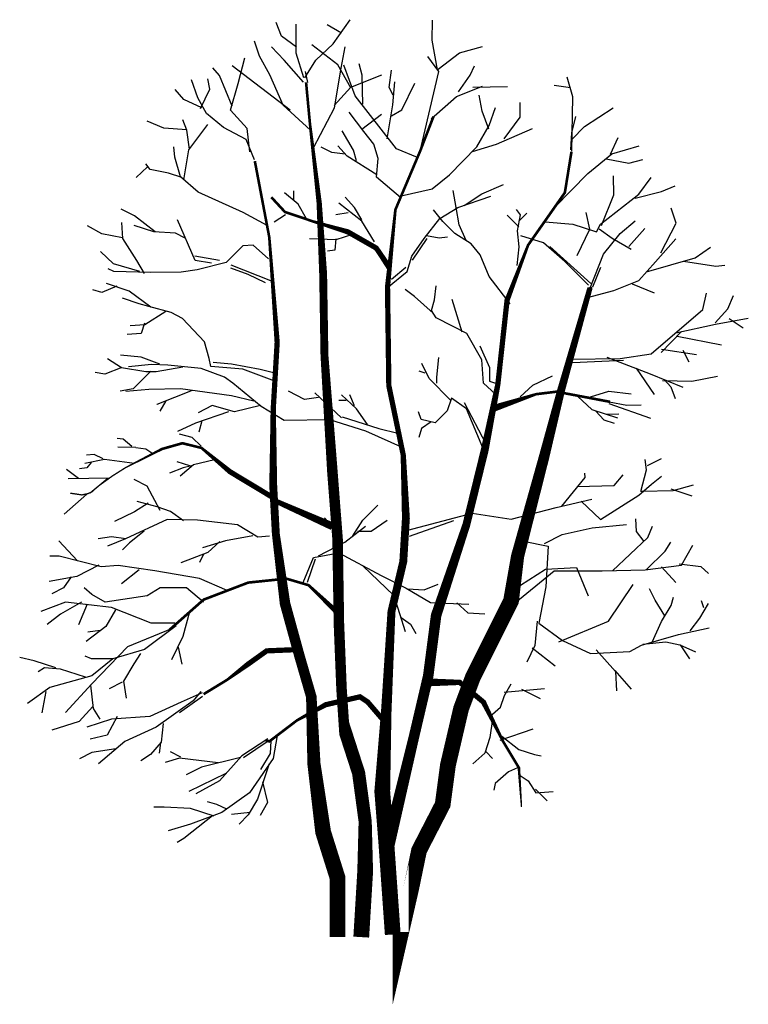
# Model space of a CAD drawing. Extents: x 42.14 to 49.07, y 36.43 to 45.81.
import ezdxf

# ---------------------------------------------------------------- set-up
doc = ezdxf.new("R2010")
doc.units = 0
doc.header["$MEASUREMENT"] = 0
doc.layers.get('0').update_dxf_attribs({"color": 1, "linetype": 'CONTINUOUS'})

msp = doc.modelspace()

# ---------------------------------------------------------------- linework, layer by layer
for p, q in [((44.6328, 45.6476), (44.5803, 45.7774)), ((44.7717, 45.4858), (44.772, 45.7642)), ((45.2024, 45.6762), (45.0666, 45.7566)), ((45.1235, 45.5752), (45.2841, 45.8053)), ((46.0645, 45.6095), (46.0678, 45.8016)), ((44.4225, 45.4594), (44.3756, 45.6006)), ((44.7741, 45.5437), (44.6328, 45.6476)), ((45.1663, 45.3761), (44.9193, 45.5657)), ((44.9594, 45.4198), (45.1235, 45.5752)), ((46.1164, 45.3278), (46.0645, 45.6095)), ((44.6579, 45.4211), (44.5357, 45.5473)), ((44.8428, 45.2508), (44.7717, 45.4858)), ((45.1998, 45.3449), (45.2383, 45.5471)), ((46.1224, 45.3352), (46.3262, 45.4889)), ((46.3262, 45.4889), (46.5442, 45.5492)), ((44.219, 45.1963), (44.2826, 45.4421)), ((44.5193, 45.2812), (44.4225, 45.4594)), ((44.841, 45.2094), (44.6579, 45.4211)), ((44.8544, 45.2503), (44.9594, 45.4198)), ((45.2911, 45.1554), (45.1663, 45.3761)), ((45.3342, 45.079), (45.2242, 45.3737)), ((45.4008, 45.2783), (45.3705, 45.384)), ((46.128, 45.3118), (46.0232, 45.4555)), ((44.0434, 45.2734), (43.9769, 45.3459)), ((44.1635, 44.9832), (44.0434, 45.2734)), ((44.7136, 44.9431), (44.1633, 45.3661)), ((44.6461, 44.9924), (44.5193, 45.2812)), ((44.883, 45.2083), (44.8599, 45.3115)), ((45.1371, 44.9648), (45.1998, 45.3449)), ((45.2914, 45.162), (45.5865, 45.2819)), ((45.4054, 44.9997), (45.4008, 45.2783)), ((45.6556, 45.1596), (45.6787, 45.3255)), ((45.9507, 44.5538), (46.128, 45.3118)), ((46.3169, 45.1181), (46.4281, 45.2757)), ((46.4281, 45.2757), (46.4668, 45.3669)), ((43.8371, 45.0619), (43.7748, 45.2319)), ((43.95, 45.1432), (43.9311, 45.2434)), ((44.1453, 44.9443), (44.219, 45.1963)), ((45.6902, 44.9941), (45.7112, 45.2136)), ((45.7761, 44.9475), (45.9016, 45.2001)), ((47.4053, 45.0715), (47.3488, 45.2595)), ((43.7021, 45.0444), (43.6201, 45.1407)), ((43.861, 44.9614), (43.95, 45.1432)), ((45.1332, 44.9881), (45.2914, 45.162)), ((45.6952, 45.0853), (45.6556, 45.1596)), ((46.2968, 45.0726), (46.5446, 45.1713)), ((46.4515, 45.1637), (46.7831, 45.1677)), ((46.5411, 44.9345), (46.5128, 45.0865)), ((47.3821, 45.1565), (47.2277, 45.1789)), ((43.8729, 44.9675), (43.7021, 45.0444)), ((43.9169, 44.9126), (43.8371, 45.0619)), ((44.9077, 44.7542), (44.6461, 44.9924)), ((45.7253, 44.575), (45.3342, 45.079)), ((45.6366, 44.6716), (45.6902, 44.9941)), ((46.0558, 44.8625), (46.2968, 45.0726)), ((46.9032, 44.8776), (46.9042, 45.0167)), ((47.3946, 44.55), (47.4053, 45.0715)), ((44.0802, 44.778), (43.9169, 44.9126)), ((44.3051, 44.7684), (44.1453, 44.9443)), ((44.9353, 44.5856), (45.1371, 44.9648)), ((45.4148, 44.7412), (45.2748, 44.9236)), ((45.3953, 44.7631), (45.582, 44.906)), ((45.6787, 44.8905), (45.7761, 44.9475)), ((46.6033, 44.7628), (46.5411, 44.9345)), ((46.6074, 44.7987), (46.6683, 44.9693)), ((47.5142, 44.7884), (47.7886, 44.9673)), ((43.5116, 44.7742), (43.352, 44.839)), ((43.7311, 44.7532), (43.6939, 44.8526)), ((43.7513, 44.5667), (43.9306, 44.8076)), ((46.7502, 44.6703), (46.9032, 44.8776)), ((47.3956, 44.7289), (47.4321, 44.8848)), ((43.7296, 44.7572), (43.5116, 44.7742)), ((43.7567, 44.574), (43.7311, 44.7532)), ((44.2957, 44.6644), (44.0802, 44.778)), ((44.3304, 44.5469), (44.3051, 44.7684)), ((45.318, 44.5645), (45.209, 44.7477)), ((45.5093, 44.6201), (45.4148, 44.7412)), ((46.4915, 44.5934), (46.6074, 44.7987)), ((46.6784, 44.6204), (47.0212, 44.7681)), ((47.3837, 44.567), (47.3956, 44.7289)), ((47.393, 44.666), (47.5142, 44.7884)), ((44.3736, 44.4705), (44.2957, 44.6644)), ((45.5511, 44.4836), (45.5093, 44.6201)), ((46.4487, 44.5512), (46.6784, 44.6204)), ((47.7619, 44.524), (47.8366, 44.6846)), ((43.6157, 44.4963), (43.6084, 44.596)), ((43.7015, 44.2814), (43.7513, 44.5667)), ((45.1116, 44.5414), (45.0085, 44.5926)), ((45.2371, 44.5241), (45.1116, 44.5414)), ((45.2567, 44.5073), (45.1681, 44.6038)), ((45.3461, 44.4613), (45.318, 44.5645)), ((45.9254, 44.4938), (45.7253, 44.575)), ((46.3559, 44.4594), (46.4915, 44.5934)), ((47.548, 44.3396), (47.7764, 44.527)), ((47.7764, 44.527), (48.0349, 44.6037)), ((43.3836, 44.3786), (43.3396, 44.4336)), ((43.6706, 44.3084), (43.6157, 44.4963)), ((45.5388, 44.3282), (45.2567, 44.5073)), ((45.5371, 44.306), (45.5511, 44.4836)), ((46.2306, 44.3292), (46.3559, 44.4594)), ((47.7211, 44.4816), (47.9351, 44.439)), ((47.9351, 44.439), (48.0692, 44.4747)), ((43.3565, 44.403), (43.2478, 44.3033)), ((43.5561, 44.3431), (43.3836, 44.3786)), ((43.682, 44.3029), (43.5561, 44.3431)), ((47.2299, 44.0189), (47.548, 44.3396)), ((43.8384, 44.162), (43.6706, 44.3084)), ((45.7642, 44.1119), (45.5371, 44.306)), ((46.0652, 44.1938), (46.2306, 44.3292)), ((47.7946, 44.1384), (47.7907, 44.3176)), ((48.0318, 44.1449), (48.1496, 44.3022)), ((44.266, 43.9697), (43.8384, 44.162)), ((44.7897, 44.0478), (44.661, 44.1567)), ((44.7501, 44.0874), (44.7501, 44.1765)), ((45.7713, 44.1288), (46.0652, 44.1938)), ((46.293, 44.0171), (46.2652, 44.1807)), ((46.5371, 44.146), (46.7435, 44.2376)), ((47.9954, 44.1066), (48.2484, 44.1704)), ((48.2484, 44.1704), (48.3782, 44.2228)), ((45.3964, 43.8885), (45.1777, 44.0577)), ((45.3271, 44.0181), (45.2371, 44.1171)), ((46.3095, 44.0164), (46.6224, 44.124)), ((46.3707, 44.0374), (46.5371, 44.146)), ((47.6666, 43.8589), (48.0318, 44.1449)), ((47.6777, 43.8468), (47.7946, 44.1384)), ((43.2323, 43.9394), (43.1074, 44.0027)), ((44.4941, 43.8466), (44.266, 43.9697)), ((44.8698, 43.9083), (44.7897, 44.0478)), ((45.2668, 43.9677), (45.148, 43.9479)), ((45.3964, 43.8984), (45.3271, 44.0181)), ((46.1673, 43.8826), (46.0769, 43.9967)), ((46.1377, 43.9127), (46.3095, 44.0164)), ((46.3208, 43.8535), (46.293, 44.0171)), ((46.9067, 43.9466), (46.8665, 43.9973)), ((46.8904, 43.8885), (46.9655, 43.9628)), ((47.5652, 43.8119), (47.5321, 43.969)), ((48.3863, 43.8695), (48.3393, 44.0107)), ((43.1236, 43.7236), (43.1135, 43.8748)), ((43.4307, 43.7847), (43.2323, 43.9394)), ((43.8106, 43.5136), (43.6415, 43.8986)), ((44.6709, 43.9479), (44.5611, 43.8786)), ((45.5161, 43.6895), (45.3964, 43.8885)), ((45.9904, 43.7219), (46.1377, 43.9127)), ((46.281, 43.7707), (46.1673, 43.8826)), ((46.8904, 43.8332), (46.779, 43.9446)), ((46.8774, 43.7937), (46.9067, 43.9466)), ((47.139, 43.8815), (47.4048, 43.8585)), ((47.8534, 43.7697), (47.9978, 43.8911)), ((48.2399, 43.5858), (48.3863, 43.8695)), ((42.9233, 43.767), (42.7873, 43.8424)), ((43.4163, 43.7856), (43.2283, 43.8467)), ((43.6245, 43.7718), (43.4163, 43.7856)), ((46.389, 43.7048), (46.3208, 43.8535)), ((46.8944, 43.6421), (46.8774, 43.7937)), ((47.4048, 43.8585), (47.6287, 43.7859)), ((47.4451, 43.5618), (47.5652, 43.8119)), ((47.6287, 43.7859), (47.6666, 43.8589)), ((47.6531, 43.8131), (47.777, 43.7266)), ((47.9359, 43.6452), (48.0874, 43.8177)), ((43.1189, 43.7288), (42.9233, 43.767)), ((43.2538, 43.5142), (43.1236, 43.7236)), ((43.7153, 43.7264), (43.6245, 43.7718)), ((45.148, 43.7094), (44.8995, 43.7193)), ((45.148, 43.7193), (45.1381, 43.6103)), ((45.3073, 43.7597), (45.148, 43.7094)), ((45.8721, 43.5529), (45.9904, 43.7219)), ((45.8785, 43.5162), (46.0163, 43.7226)), ((46.0105, 43.7506), (46.131, 43.7275)), ((46.131, 43.7275), (46.2111, 43.7391)), ((46.4373, 43.672), (46.281, 43.7707)), ((47.1254, 43.6799), (46.9078, 43.7472)), ((47.6942, 43.5743), (47.8534, 43.7697)), ((47.777, 43.7266), (47.958, 43.621)), ((48.1898, 43.5001), (48.3848, 43.7188)), ((43.0321, 43.4823), (42.9095, 43.5985)), ((44.2639, 43.6516), (44.1064, 43.4943)), ((44.362, 43.659), (44.2639, 43.6516)), ((44.5073, 43.5301), (44.362, 43.659)), ((45.1381, 43.6103), (45.0687, 43.6004)), ((46.522, 43.5652), (46.4373, 43.672)), ((46.8741, 43.4668), (46.8944, 43.6421)), ((47.3266, 43.5023), (47.1254, 43.6799)), ((47.1851, 43.6466), (47.5764, 43.2925)), ((48.5692, 43.5369), (48.7129, 43.6401)), ((43.3297, 43.3883), (43.2538, 43.5142)), ((44.0411, 43.5129), (43.8066, 43.5525)), ((43.967, 43.4886), (43.8106, 43.5136)), ((44.1064, 43.4943), (43.83, 43.4249)), ((45.6464, 43.4284), (45.5437, 43.5852)), ((45.8262, 43.4091), (45.8721, 43.5529)), ((46.6083, 43.3594), (46.522, 43.5652)), ((47.5539, 43.2771), (47.3266, 43.5023)), ((47.564, 43.2419), (47.6942, 43.5743)), ((48.0314, 43.3213), (48.1898, 43.5001)), ((48.1046, 43.406), (48.5692, 43.5369)), ((48.4569, 43.5069), (48.7631, 43.459)), ((43.0355, 43.4076), (42.9836, 43.433)), ((43.2841, 43.4085), (43.0321, 43.4823)), ((43.388, 43.3974), (43.0355, 43.4076)), ((43.6783, 43.4032), (43.388, 43.3974)), ((43.83, 43.4249), (43.6783, 43.4032)), ((44.15, 43.4725), (44.5281, 43.3239)), ((44.3153, 43.3809), (44.1505, 43.441)), ((45.6405, 43.2558), (45.8262, 43.4091)), ((45.8157, 43.4477), (45.6787, 43.333)), ((47.6655, 43.4469), (47.5912, 43.2578)), ((48.7631, 43.459), (48.8496, 43.4669)), ((44.4809, 43.2993), (44.3153, 43.3809)), ((46.8084, 43.0994), (46.6083, 43.3594)), ((47.7953, 43.227), (48.0314, 43.3213)), ((42.9234, 43.2067), (42.8351, 43.2331)), ((43.0646, 43.2686), (42.9234, 43.2067)), ((43.1833, 43.2206), (42.966, 43.2945)), ((43.3894, 43.0681), (43.1833, 43.2206)), ((45.8971, 43.169), (45.8072, 43.2359)), ((46.0874, 43.1369), (46.1032, 43.2732)), ((47.544, 43.1615), (47.7953, 43.227)), ((47.967, 43.2892), (48.1772, 43.204)), ((43.2776, 43.1006), (43.1174, 43.1538)), ((46.0759, 43.0106), (45.8971, 43.169)), ((46.0577, 43.0367), (46.0874, 43.1369)), ((46.3515, 42.8298), (46.2555, 43.1421)), ((48.641, 43.045), (48.6758, 43.2009)), ((48.8783, 43.053), (48.9317, 43.1783)), ((43.3692, 43.0734), (43.2776, 43.1006)), ((43.5296, 43.0268), (43.332, 42.901)), ((43.5806, 43.018), (43.3692, 43.0734)), ((46.1023, 42.9674), (46.0577, 43.0367)), ((48.1504, 42.6243), (48.641, 43.045)), ((48.7566, 42.919), (48.8783, 43.053)), ((43.6892, 42.962), (43.5806, 43.018)), ((43.9, 42.7375), (43.6892, 42.962)), ((46.2591, 42.8867), (46.1023, 42.9674)), ((48.7627, 42.9072), (49.0733, 42.9635)), ((48.8912, 42.96), (49.0245, 42.8716)), ((43.332, 42.901), (43.1923, 42.8904)), ((43.3296, 42.9153), (43.2949, 42.8179)), ((46.3959, 42.8182), (46.2591, 42.8867)), ((48.3825, 42.8233), (48.7627, 42.9072)), ((43.2949, 42.8179), (43.162, 42.8096)), ((46.5394, 42.5664), (46.3959, 42.8182)), ((48.2452, 42.6384), (48.4372, 42.8354)), ((48.3964, 42.7936), (48.8177, 42.7102)), ((43.9446, 42.5798), (43.9, 42.7375)), ((46.519, 42.6999), (46.6123, 42.4951)), ((48.247, 42.6674), (48.5813, 42.6183)), ((48.4504, 42.6587), (48.5086, 42.5469)), ((43.1096, 42.4919), (42.9763, 42.5764)), ((43.2957, 42.5934), (43.1009, 42.6107)), ((43.4732, 42.5249), (43.2957, 42.5934)), ((43.9596, 42.503), (43.9446, 42.5798)), ((46.1104, 42.4019), (46.1294, 42.5884)), ((46.5533, 42.346), (46.5394, 42.5664)), ((47.3806, 42.5725), (47.8536, 42.5802)), ((47.4022, 42.5422), (47.8851, 42.5637)), ((47.7284, 42.5919), (48.1393, 42.4351)), ((47.8536, 42.5802), (48.1504, 42.6243)), ((43.1123, 42.4928), (42.9522, 42.4301)), ((43.342, 42.4535), (43.1096, 42.4919)), ((43.3959, 42.5212), (43.1748, 42.5008)), ((43.5498, 42.5149), (43.3959, 42.5212)), ((43.6926, 42.4983), (43.4391, 42.4537)), ((43.8686, 42.4845), (43.5498, 42.5149)), ((44.0893, 42.4014), (43.8686, 42.4845)), ((44.2651, 42.4783), (43.9596, 42.503)), ((43.9827, 42.5441), (44.157, 42.5304)), ((44.157, 42.5304), (44.4297, 42.4781)), ((44.5688, 42.3652), (44.2651, 42.4783)), ((44.4297, 42.4781), (44.5567, 42.4457)), ((46.0378, 42.3908), (45.9676, 42.533)), ((46.6123, 42.4951), (46.6123, 42.3647)), ((48.0073, 42.4871), (48.1772, 42.2362)), ((42.9522, 42.4301), (42.8601, 42.4456)), ((43.3892, 42.4578), (43.2197, 42.291)), ((43.4391, 42.4537), (43.342, 42.4535)), ((44.17, 42.346), (44.0893, 42.4014)), ((45.999, 42.439), (45.9428, 42.458)), ((46.2425, 42.1799), (46.0378, 42.3908)), ((46.1104, 42.3466), (46.1104, 42.4019)), ((47.0217, 42.3251), (47.2107, 42.4159)), ((48.1393, 42.4351), (48.4519, 42.3057)), ((48.2575, 42.372), (48.5356, 42.3651)), ((48.2725, 42.3799), (48.3361, 42.3106)), ((48.5356, 42.3651), (48.7813, 42.4126)), ((43.2197, 42.291), (43.0961, 42.2682)), ((43.3702, 42.2846), (43.149, 42.2659)), ((43.6695, 42.2908), (43.3702, 42.2846)), ((43.7819, 42.2758), (43.4441, 42.1423)), ((44.1561, 42.2259), (43.6695, 42.2908)), ((44.4371, 42.1242), (44.17, 42.346)), ((46.6678, 42.2406), (46.5533, 42.346)), ((46.6123, 42.3647), (46.6676, 42.3466)), ((46.9012, 42.2137), (47.0217, 42.3251)), ((48.3361, 42.3106), (48.3777, 42.1978)), ((44.3688, 42.1732), (44.1561, 42.2259)), ((44.85, 42.1906), (44.6998, 42.2698)), ((44.9829, 42.2087), (44.85, 42.1906)), ((45.2041, 42.0139), (44.9474, 42.2525)), ((45.2478, 42.1815), (45.1768, 42.1815)), ((45.3452, 42.1022), (45.2041, 42.2351)), ((45.3271, 42.1287), (45.2833, 42.2351)), ((46.2488, 42.202), (46.2067, 42.0803)), ((46.3932, 42.0998), (46.2488, 42.202)), ((47.4525, 42.217), (47.583, 42.0932)), ((47.5731, 42.2137), (47.7456, 42.269)), ((47.7456, 42.269), (47.9577, 42.2434)), ((43.4441, 42.1423), (43.4495, 42.1466)), ((43.5301, 42.1757), (43.4732, 42.0783)), ((43.9725, 42.132), (43.8378, 42.0621)), ((44.1844, 42.0729), (43.9725, 42.132)), ((44.433, 42.1313), (44.1844, 42.0729)), ((44.6584, 41.99), (44.4371, 42.1242)), ((45.4509, 41.952), (45.3452, 42.1022)), ((46.3706, 42.1599), (46.5775, 41.769)), ((46.5461, 41.73), (46.3932, 42.0998)), ((47.583, 42.0932), (47.8273, 42.0147)), ((47.7456, 42.1518), (48.1434, 42.0114)), ((47.7489, 42.1683), (47.9189, 42.1353)), ((47.9189, 42.1353), (48.0526, 42.1386)), ((44.1268, 42.0732), (43.8139, 41.964)), ((45.0902, 41.9975), (44.6584, 41.99)), ((45.4345, 41.8885), (45.0902, 41.9975)), ((45.2083, 42.0233), (45.5591, 41.9135)), ((45.9606, 42.0002), (45.9344, 42.0723)), ((46.0949, 41.9666), (45.9606, 42.0002)), ((46.2067, 42.0803), (46.0949, 41.9666)), ((47.6218, 42.08), (47.7002, 41.9958)), ((47.7002, 41.9958), (47.7984, 41.9627)), ((47.72, 42.0511), (47.8405, 42.0544)), ((43.8139, 41.964), (43.6431, 41.8851)), ((43.8743, 41.9867), (43.8454, 41.8777)), ((45.5591, 41.9135), (45.7382, 41.8697)), ((45.9643, 41.9134), (45.9374, 41.8267)), ((46.0568, 41.9761), (45.9643, 41.9134)), ((43.1248, 41.8125), (43.0695, 41.8175)), ((43.2082, 41.7407), (43.1248, 41.8125)), ((43.7827, 41.8265), (43.6622, 41.8604)), ((43.8686, 41.7465), (43.7827, 41.8265)), ((45.7971, 41.7248), (45.4345, 41.8885)), ((43.2472, 41.7331), (43.0733, 41.7355)), ((43.2472, 41.7331), (43.3403, 41.7184)), ((43.3403, 41.7184), (43.4079, 41.6741)), ((42.9473, 41.6183), (42.7601, 41.5799)), ((42.8492, 41.6664), (42.7749, 41.6606)), ((42.935, 41.626), (42.8492, 41.6664)), ((43.2325, 41.5788), (42.9473, 41.6183)), ((48.1051, 41.5201), (48.0927, 41.6184)), ((48.1142, 41.5616), (48.2475, 41.6289)), ((42.7798, 41.5401), (42.7113, 41.5286)), ((42.8203, 41.5913), (42.7798, 41.5401)), ((43.6969, 41.5401), (43.5648, 41.4881)), ((43.7596, 41.5575), (43.6391, 41.5971)), ((43.7943, 41.569), (43.668, 41.4601)), ((43.7769, 41.5575), (43.6969, 41.5401)), ((43.994, 41.6144), (43.7943, 41.569)), ((42.6998, 41.4369), (42.5858, 41.5228)), ((42.9938, 41.4406), (42.6021, 41.4339)), ((42.9794, 41.438), (42.811, 41.2993)), ((47.3001, 41.1737), (47.5219, 41.4457)), ((47.5219, 41.4457), (47.5187, 41.4872)), ((47.7971, 41.3709), (47.8826, 41.4717)), ((48.0498, 41.3137), (48.1051, 41.5201)), ((48.1523, 41.3839), (48.2484, 41.461)), ((43.354, 41.3639), (43.2291, 41.4273)), ((43.4766, 41.1317), (43.354, 41.3639)), ((47.4438, 41.3628), (47.7971, 41.3709)), ((48.0318, 41.2797), (48.1523, 41.3839)), ((48.3359, 41.34), (48.5364, 41.274)), ((48.3585, 41.3237), (48.5514, 41.3784)), ((42.7798, 41.2884), (42.5627, 41.0993)), ((47.6665, 41.0457), (48.0318, 41.2797)), ((48.0567, 41.3184), (48.3585, 41.3237)), ((43.3636, 41.2011), (43.2325, 41.1189)), ((43.45, 41.1676), (43.2599, 41.2172)), ((43.5757, 41.1224), (43.45, 41.1676)), ((45.4071, 41.0416), (45.5483, 41.1835)), ((46.8175, 41.0489), (47.2449, 41.1605)), ((47.2449, 41.1605), (47.5832, 41.2414)), ((47.4841, 41.2219), (47.6665, 41.0457)), ((43.2325, 41.1189), (43.0431, 41.0292)), ((43.6996, 41.0359), (43.5757, 41.1224)), ((45.1313, 40.9614), (45.0396, 41.0642)), ((45.8333, 40.9442), (46.4444, 41.1086)), ((46.4444, 41.1086), (46.8175, 41.0489)), ((43.5426, 41.0476), (43.1469, 40.8624)), ((43.8324, 41.0419), (43.5426, 41.0476)), ((44.2132, 40.9957), (43.8324, 41.0419)), ((44.4054, 40.8781), (44.2132, 40.9957)), ((45.2336, 40.8311), (45.4324, 40.985)), ((45.3097, 40.8913), (45.4071, 41.0416)), ((45.4864, 40.9359), (45.6366, 41.0416)), ((45.85, 40.8897), (46.27, 41.0367)), ((47.3015, 40.9049), (47.5892, 40.9672)), ((47.5892, 40.9672), (47.9154, 40.9996)), ((48.0103, 40.9326), (48.0039, 41.0538)), ((48.1189, 40.8749), (48.1633, 40.984)), ((43.0151, 40.8814), (42.8888, 40.8641)), ((43.1521, 40.8641), (43.0151, 40.8814)), ((43.3241, 40.936), (43.1852, 40.826)), ((44.3596, 40.8917), (44.0974, 40.8449)), ((44.5169, 40.8899), (44.4054, 40.8781)), ((45.3543, 40.9359), (45.4864, 40.9359)), ((47.1355, 40.8193), (47.3015, 40.9049)), ((47.7811, 40.5597), (48.1189, 40.8749)), ((48.0824, 40.8367), (48.0103, 40.9326)), ((42.6906, 40.6549), (42.5131, 40.8431)), ((43.1469, 40.8624), (42.975, 40.7935)), ((43.1852, 40.826), (43.1193, 40.7592)), ((44.0974, 40.8449), (43.8791, 40.778)), ((44.046, 40.8385), (43.9313, 40.7328)), ((44.9845, 40.7025), (45.2336, 40.8311)), ((46.9342, 40.8395), (47.1692, 40.7946)), ((47.1692, 40.7946), (47.1476, 40.4061)), ((48.2808, 40.747), (48.3374, 40.8308)), ((48.4364, 40.6129), (48.5456, 40.8025)), ((42.5155, 40.6966), (42.428, 40.6966)), ((42.7155, 40.6466), (42.5155, 40.6966)), ((43.9313, 40.7328), (43.6746, 40.6354)), ((43.89, 40.718), (43.8504, 40.6379)), ((44.8393, 40.4469), (44.9374, 40.6863)), ((44.9374, 40.6863), (45.1762, 40.7291)), ((45.1762, 40.7291), (45.5796, 40.5147)), ((48.1026, 40.5686), (48.2808, 40.747)), ((42.8926, 40.6115), (42.6842, 40.5044)), ((42.9155, 40.5966), (42.7155, 40.6466)), ((43.078, 40.6091), (42.9155, 40.5966)), ((43.428, 40.5591), (43.078, 40.6091)), ((44.8805, 40.4496), (44.9552, 40.6713)), ((45.4053, 40.6073), (45.6991, 40.3239)), ((47.1423, 40.5737), (47.4383, 40.5898)), ((47.4383, 40.5898), (47.5499, 40.3193)), ((48.0923, 40.5672), (48.4364, 40.6129)), ((48.2462, 40.5977), (48.3839, 40.446)), ((48.4148, 40.6253), (48.6224, 40.5982)), ((48.6224, 40.5982), (48.6958, 40.5321)), ((42.6842, 40.5044), (42.422, 40.4576)), ((42.6304, 40.5001), (42.5561, 40.3969)), ((43.2785, 40.5668), (43.1104, 40.4348)), ((43.853, 40.4841), (43.428, 40.5591)), ((45.5796, 40.5147), (45.8181, 40.3934)), ((46.8262, 40.2304), (47.2276, 40.5573)), ((46.906, 40.4218), (47.1423, 40.5737)), ((47.2276, 40.5573), (47.6816, 40.5573)), ((47.6816, 40.5573), (48.0923, 40.5672)), ((44.1155, 40.3716), (43.853, 40.4841)), ((45.9907, 40.3787), (46.1228, 40.4324)), ((47.1476, 40.4061), (47.0798, 40.061)), ((47.7418, 40.0791), (47.9771, 40.4286)), ((42.5561, 40.3969), (42.4472, 40.3399)), ((42.828, 40.3341), (42.753, 40.3966)), ((42.953, 40.2591), (42.828, 40.3341)), ((43.353, 40.3216), (42.953, 40.2591)), ((43.478, 40.3966), (43.353, 40.3216)), ((43.728, 40.3966), (43.478, 40.3966)), ((43.8905, 40.2591), (43.728, 40.3966)), ((45.6991, 40.3239), (45.807, 39.9813)), ((45.8181, 40.3934), (46.0508, 40.2559)), ((45.8314, 40.3878), (45.9907, 40.3787)), ((48.1862, 40.2804), (48.1328, 40.3871)), ((48.3397, 40.2275), (48.3614, 40.3077)), ((42.578, 40.2591), (42.3405, 40.1716)), ((42.728, 40.2591), (42.528, 40.1466)), ((43.0155, 40.2091), (42.578, 40.2591)), ((42.7839, 40.2399), (42.6993, 40.0447)), ((46.0508, 40.2559), (46.4147, 40.2403)), ((46.2994, 40.2549), (46.4059, 40.1583)), ((48.2799, 40.1295), (48.1862, 40.2804)), ((48.2471, 40.0757), (48.3397, 40.2275)), ((48.6129, 40.1064), (48.6952, 40.2471)), ((48.6248, 40.2753), (48.6472, 40.2093)), ((42.528, 40.1466), (42.403, 40.0466)), ((43.0534, 40.187), (42.9605, 40.0286)), ((43.3905, 40.0591), (43.0155, 40.2091)), ((43.7552, 40.1685), (43.6921, 39.9326)), ((46.4059, 40.1583), (46.5652, 40.1493)), ((42.9605, 40.0286), (42.7737, 39.8858)), ((43.628, 40.0341), (43.328, 39.8091)), ((43.6155, 40.0591), (43.3905, 40.0591)), ((45.7695, 40.1138), (45.8578, 40.0519)), ((45.8578, 40.0519), (45.9106, 39.9635)), ((47.0641, 40.0799), (47.0425, 39.8472)), ((47.0798, 40.061), (47.3047, 39.894)), ((47.2694, 39.8839), (47.7418, 40.0791)), ((48.1575, 39.8806), (48.2471, 40.0757)), ((48.5217, 39.9877), (48.6129, 40.1064)), ((42.9053, 39.9908), (42.7905, 39.9734)), ((43.5905, 40.0091), (43.1655, 39.8341)), ((43.6921, 39.9326), (43.5849, 39.7118)), ((48.0568, 39.8502), (48.4091, 39.9511)), ((48.4091, 39.9511), (48.7018, 40.0148)), ((47.0425, 39.8472), (46.9661, 39.6881)), ((47.3047, 39.894), (47.5729, 39.7731)), ((47.9449, 39.792), (48.0568, 39.8502)), ((48.0689, 39.8612), (48.2901, 39.8816)), ((48.2901, 39.8816), (48.4231, 39.8527)), ((48.4231, 39.8527), (48.5712, 39.7884)), ((48.4255, 39.8544), (48.514, 39.7212)), ((42.8247, 39.7212), (42.7628, 39.747)), ((43.1655, 39.8341), (42.828, 39.4841)), ((43.328, 39.8091), (43.028, 39.7216)), ((43.2905, 39.7716), (43.228, 39.6716)), ((43.6498, 39.8307), (43.6837, 39.6697)), ((47.0183, 39.825), (47.2364, 39.6533)), ((47.5729, 39.7731), (47.9449, 39.792)), ((47.6257, 39.8056), (47.8091, 39.6006)), ((42.2787, 39.7031), (42.1407, 39.7322)), ((42.4846, 39.6363), (42.2787, 39.7031)), ((43.0253, 39.7194), (42.8247, 39.7212)), ((43.028, 39.7216), (42.828, 39.5591)), ((43.228, 39.6716), (43.128, 39.5091)), ((42.378, 39.6341), (42.3155, 39.5966)), ((42.528, 39.6216), (42.378, 39.6341)), ((42.828, 39.5591), (42.428, 39.4466)), ((42.7655, 39.5466), (42.528, 39.6216)), ((47.8042, 39.6104), (47.9586, 39.4323)), ((47.8091, 39.6006), (47.8177, 39.4146)), ((42.828, 39.4841), (42.578, 39.2091)), ((42.8155, 39.4716), (42.8405, 39.2466)), ((43.1168, 39.4999), (42.9931, 39.4356)), ((43.128, 39.5091), (43.153, 39.3466)), ((46.753, 39.3716), (46.8155, 39.4841)), ((42.428, 39.4466), (42.2155, 39.2966)), ((42.3887, 39.4084), (42.3503, 39.2079)), ((43.878, 39.3966), (43.678, 39.3091)), ((43.8655, 39.4091), (43.7905, 39.3216)), ((46.7155, 39.2591), (46.753, 39.3716)), ((46.75, 39.4023), (47.1343, 39.4373)), ((46.9164, 39.4323), (47.0944, 39.3439)), ((43.678, 39.3091), (43.378, 39.1716)), ((43.7905, 39.3216), (43.4405, 39.0716)), ((43.6622, 39.2099), (43.8801, 39.3651)), ((42.8351, 39.2683), (42.7063, 39.123)), ((42.8405, 39.2466), (42.903, 39.1466)), ((46.6155, 39.1716), (46.7155, 39.2591)), ((42.7063, 39.123), (42.4476, 39.0413)), ((43.0155, 39.1466), (42.778, 39.0716)), ((43.0679, 39.1705), (42.9742, 38.9956)), ((43.378, 39.1716), (43.0155, 39.1466)), ((43.5059, 39.1054), (43.4867, 38.9272)), ((46.6405, 39.1466), (46.6155, 38.9716)), ((42.9742, 38.9956), (42.8101, 38.9562)), ((43.4405, 39.0716), (43.1405, 38.9341)), ((46.7139, 38.9449), (47.0251, 39.0542)), ((43.1405, 38.9341), (42.8905, 38.7216)), ((43.4867, 38.9272), (43.3838, 38.809)), ((43.479, 38.921), (43.4674, 38.8236)), ((44.503, 38.9591), (44.253, 38.7966)), ((44.5041, 38.9384), (44.2689, 38.7782)), ((44.5272, 38.8203), (44.533, 38.9408)), ((44.5895, 38.9905), (44.553, 38.7716)), ((46.6155, 38.9716), (46.5655, 38.8216)), ((46.728, 38.9841), (46.8905, 38.8591)), ((42.8279, 38.8278), (42.7093, 38.7683)), ((43.0548, 38.8645), (42.8279, 38.8278)), ((43.3838, 38.809), (43.2935, 38.7499)), ((43.6738, 38.784), (43.5764, 38.8352)), ((44.4356, 38.666), (44.5272, 38.8203)), ((46.5655, 38.8216), (46.453, 38.7216)), ((46.578, 38.8341), (46.6405, 38.7716)), ((46.8905, 38.8591), (47.0405, 38.8091)), ((47.0405, 38.8091), (47.103, 38.7966)), ((43.6607, 38.774), (43.5248, 38.7334)), ((44.0284, 38.7298), (43.6607, 38.774)), ((44.2408, 38.783), (43.8709, 38.6904)), ((44.253, 38.7966), (44.0405, 38.5591)), ((44.553, 38.7716), (44.328, 38.4466)), ((44.5155, 38.7216), (44.403, 38.3841)), ((43.8709, 38.6904), (43.7236, 38.6155)), ((44.1031, 38.6291), (43.7516, 38.4569)), ((46.7905, 38.6466), (46.6655, 38.5341)), ((46.878, 38.6841), (46.7905, 38.6466)), ((44.0405, 38.5591), (43.8155, 38.4341)), ((44.4521, 38.5488), (44.4983, 38.354)), ((46.6655, 38.5341), (46.653, 38.4716)), ((46.903, 38.6091), (46.978, 38.5591)), ((46.978, 38.5591), (47.053, 38.4466)), ((44.328, 38.4466), (44.0655, 38.2591)), ((47.0496, 38.4785), (47.1604, 38.3677)), ((47.053, 38.4466), (47.2155, 38.4591)), ((44.0155, 38.3341), (43.928, 38.3591)), ((44.403, 38.3841), (44.3155, 38.2341)), ((44.4983, 38.354), (44.4298, 38.2285)), ((43.5155, 38.3091), (43.4155, 38.3091)), ((43.7655, 38.2966), (43.5155, 38.3091)), ((43.9905, 38.2216), (43.7655, 38.2966)), ((44.0655, 38.2591), (43.7655, 38.1466)), ((44.1102, 38.2911), (44.0155, 38.3341)), ((44.3324, 38.2566), (44.155, 38.24)), ((43.9758, 38.2255), (43.778, 38.0716)), ((44.3155, 38.2341), (44.228, 38.1466)), ((43.7655, 38.1466), (43.553, 38.0841)), ((43.778, 38.0716), (43.703, 38.0091)), ((43.703, 38.0091), (43.6405, 37.9716))]:
    msp.add_line(p, q)
for points in [[(45.3905, 37.0716, 0.15, 0.15, 0), (45.428, 37.6966, 0.15, 0.125, 0), (45.428, 38.1716, 0.125, 0.125, 0), (45.3655, 38.6341, 0.125, 0.125, 0), (45.228, 39.0591, 0.1, 0.1, 0), (45.203, 39.4341, 0.1, 0.1, 0), (45.178, 40.0591, 0.1, 0.1, 0), (45.1655, 40.8591, 0.1, 0.1, 0), (45.1155, 41.5091, 0.1, 0.075, 0), (45.0405, 42.6091, 0.075, 0.075, 0), (45.028, 43.3841, 0.075, 0.05, 0), (44.9905, 44.0591, 0.05, 0.025, 0), (44.903, 44.8091, 0.025, 0.025, 0), (44.8655, 45.2091, 0.025, 0.025, 0)], [(45.6905, 37.0966, 0.15, 0.15, 0), (45.628, 37.9841, 0.15, 0.15, 0), (45.5905, 38.4591, 0.15, 0.1, 0), (45.628, 39.2091, 0.1, 0.075, 0), (45.678, 40.1716, 0.075, 0.075, 0), (45.7905, 40.6466, 0.075, 0.075, 0), (45.8155, 41.0591, 0.075, 0.05, 0), (45.7905, 41.6591, 0.05, 0.05, 0), (45.653, 42.3216, 0.05, 0.05, 0), (45.6405, 43.2591, 0.05, 0.025, 0), (45.7155, 43.9966, 0.025, 0.025, 0), (45.953, 44.5591, 0.025, 0.025, 0), (46.078, 44.8841, 0.025, 0.025, 0)], [(45.1655, 37.0716, 0.15, 0.15, 0), (45.1655, 37.6341, 0.15, 0.15, 0), (45.028, 38.0716, 0.15, 0.125, 0), (44.9405, 38.7216, 0.125, 0.1, 0), (44.9155, 39.3591, 0.1, 0.1, 0), (44.803, 39.7466, 0.1, 0.1, 0), (44.6655, 40.2466, 0.1, 0.075, 0), (44.578, 40.9091, 0.075, 0.075, 0), (44.553, 41.3716, 0.075, 0.05, 0), (44.553, 42.0966, 0.05, 0.05, 0), (44.5905, 42.7341, 0.05, 0.025, 0), (44.5155, 43.7341, 0.025, 0.025, 0), (44.378, 44.4591, 0.025, 0.025, 0)], [(45.628, 37.8716, 0.125, 0.1, 0), (45.8905, 38.9716, 0.1, 0.1, 0), (46.028, 39.5591, 0.1, 0.1, 0), (46.103, 40.1341, 0.1, 0.075, 0), (46.3905, 40.9966, 0.075, 0.075, 0), (46.5655, 41.7091, 0.075, 0.05, 0), (46.6905, 42.3341, 0.05, 0.05, 0), (46.778, 43.1341, 0.05, 0.025, 0), (46.978, 43.6591, 0.025, 0.025, 0), (47.328, 44.1591, 0.025, 0.025, 0), (47.3905, 44.5466, 0.025, 0.025, 0)], [(45.6596, 43.4466, 0.05, 0.05, 0), (45.5334, 43.6309, 0.05, 0.05, 0), (45.2635, 43.7853, 0.05, 0.025, 0), (44.9333, 43.8843, 0.025, 0.025, 0), (44.6643, 43.9751, 0.025, 0.025, 0), (44.5347, 44.1155, 0.025, 0.025, 0)], [(45.7655, 37.1216, 0.15, 0.15, 0), (45.7655, 37.0966, 0.15, 0.15, 0), (45.8655, 37.5341, 0.15, 0.15, 0), (45.9405, 37.8966, 0.15, 0.15, 0), (46.1655, 38.3341, 0.15, 0.15, 0), (46.2155, 38.7091, 0.15, 0.15, 0), (46.3405, 39.2466, 0.15, 0.15, 0), (46.453, 39.5466, 0.15, 0.15, 0), (46.678, 39.9966, 0.15, 0.15, 0), (46.8155, 40.2716, 0.15, 0.125, 0), (46.878, 40.6966, 0.125, 0.1, 0), (47.128, 41.6341, 0.1, 0.075, 0), (47.2905, 42.2716, 0.075, 0.05, 0), (47.5655, 43.2466, 0.05, 0.05, 0), (47.5651, 43.2591, 0.05, 0.05, 0)], [(46.6445, 42.1039, 0.0671, 0.025, 0), (47.0539, 42.2401, 0.025, 0.025, 0), (47.2478, 42.264, 0.025, 0.025, 0), (47.7579, 42.1674, 0.025, 0.025, 0)], [(44.5596, 41.2502, 0.05, 0.05, 0), (44.1421, 41.5018, 0.05, 0.025, 0), (43.8706, 41.7285, 0.025, 0.025, 0), (43.6888, 41.7733, 0.025, 0.025, 0), (43.4946, 41.7185, 0.025, 0.0125, 0), (43.1472, 41.5404, 0.0125, 0.0125, 0), (43.0251, 41.4632, 0.0125, 0.0125, 0), (42.8869, 41.3636, 0.0125, 0.0125, 0), (42.8259, 41.3088, 0.0125, 0.0125, 0), (42.7873, 41.2927, 0.0125, 0.0125, 0), (42.7325, 41.2814, 0.0125, 0.0125, 0), (42.6217, 41.2976, 0.0125, 0.0125, 0)], [(45.1158, 40.9826, 0.075, 0.0471, 0), (44.5607, 41.2296, 0.05, 0.05, 0)], [(45.1655, 40.1591, 0.05, 0.025, 0), (44.8905, 40.4216, 0.025, 0.025, 0), (44.678, 40.4841, 0.025, 0.025, 0), (44.3155, 40.4466, 0.025, 0.025, 0), (43.8905, 40.2841, 0.025, 0.025, 0), (43.5655, 39.9966, 0.025, 0.025, 0)], [(44.7905, 39.8091, 0.05, 0.05, 0), (44.4905, 39.7966, 0.05, 0.05, 0), (44.3155, 39.6716, 0.05, 0.025, 0), (44.1155, 39.5216, 0.025, 0.025, 0), (43.8905, 39.3841, 0.025, 0.025, 0)], [(46.028, 39.4966, 0.075, 0.05, 0), (46.328, 39.4966, 0.05, 0.05, 0), (46.553, 39.3091, 0.05, 0.025, 0), (46.7405, 38.9341, 0.025, 0.025, 0), (46.8905, 38.6841, 0.025, 0.0125, 0), (46.9155, 38.3091, 0.0125, 0.0125, 0)], [(45.603, 39.1341, 0.05, 0.05, 0), (45.453, 39.3091, 0.05, 0.05, 0), (45.378, 39.3591, 0.05, 0.05, 0), (45.053, 39.2841, 0.05, 0.025, 0), (44.778, 39.1341, 0.025, 0.025, 0), (44.5155, 38.9341, 0.025, 0.025, 0), (44.4828, 38.9467, 0.025, 0.025, 0)]]:
    msp.add_lwpolyline(points, format="xyseb")

doc.saveas('drawing.dxf')
